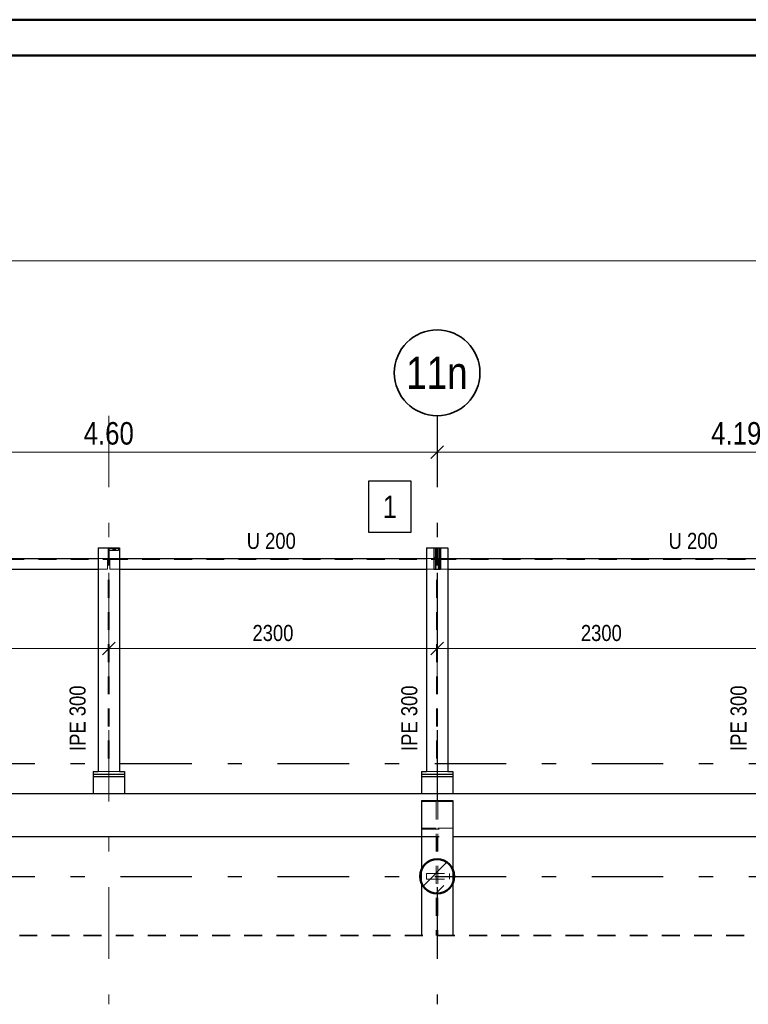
# Model space of a CAD drawing. Header units: millimetres. Extents: x 0 to 91, y -53.4 to 42.
# Tile 170 of 180: x 41.5 to 46.6, y 35.2 to 42. Entities that reach past the tile are written whole.
import ezdxf
from ezdxf.enums import TextEntityAlignment as Align

# ---------------------------------------------------------------- set-up
doc = ezdxf.new("R2010")
doc.units = ezdxf.units.MM
doc.linetypes.add('DASHDOTX2', pattern=[2, 1, -0.5, 0, -0.5])
doc.linetypes.add('HIDDEN', pattern=[0.375, 0.25, -0.125])
for name, color, linetype, lineweight in [('Achsen', 7, 'Continuous', 20), ('Schraffuren', 7, 'Continuous', 20), ('Text', 7, 'Continuous', 20)]:
    doc.layers.add(name, color=color, linetype=linetype, lineweight=lineweight)
doc.styles.add('Arial Narrow', font='ARIALN.TTF')
doc.dimstyles.new('Arch_Strakon_dimstyle', dxfattribs={"dimtxt": 1, "dimasz": 1, "dimexe": 1.25, "dimexo": 0.0625, "dimgap": 1, "dimtad": 0, "dimdec": 5, "dimzin": 12, "dimdsep": 46, "dimtxsty": 'Arial Narrow', "dimblk": 'Arrowhead_Tick', "dimsah": 1, "dimcen": 0, "dimse1": 1, "dimse2": 1, "dimclrd": 6, "dimclrt": 2, "dimazin": 0, "dimtfac": 1, "dimtdec": 4, "dimtmove": 0, "dimatfit": 3, "dimldrblk": 'NONE', "dimfxl": 1, "dimtvp": 1, "dimtolj": 1, "dimtzin": 0, "dimlwd": 13, "dimarcsym": 2})

# ---------------------------------------------------------------- blocks, each defined once
blk = doc.blocks.new('Arrowhead_Tick')
at = {"color": 0, "linetype": 'Continuous', "lineweight": -2}
for p, q in [((0, 20), (0, -10)), ((-1, 0), (0, 0)), ((10, 0), (0, 0))]:
    blk.add_line(p, q, dxfattribs=at)
at = {"color": 2, "linetype": 'Continuous', "lineweight": 35}
blk.add_line((4.42, 4.42), (-4.42, -4.42), dxfattribs=at)
blk = doc.blocks.new('*D28')
at = {"layer": 'Achsen', "color": 6, "linetype": 'Continuous', "lineweight": 13}
blk.add_line((39.8392, 39.0237), (44.4192, 39.0237), dxfattribs=at)
at = {"layer": 'Defpoints', "color": 0}
for p in [(39.8292, 39.2789), (44.4292, 39.2789), (44.4292, 39.0237)]:
    blk.add_point(p, dxfattribs=at)
at = {"layer": 'Achsen', "color": 6, "lineweight": 13, "xscale": 0.01, "yscale": 0.01, "zscale": 0.01}
blk.add_blockref('Arrowhead_Tick', (44.4292, 39.0237), dxfattribs=at)
at = {"layer": 'Achsen', "color": 6, "lineweight": 13, "xscale": 0.01, "yscale": 0.01, "zscale": 0.01, "rotation": 180}
blk.add_blockref('Arrowhead_Tick', (39.8292, 39.0237), dxfattribs=at)
at = {"layer": 'Achsen', "color": 2, "lineweight": -2, "insert": (42.1292, 39.1541), "char_height": 0.1575, "attachment_point": 5, "style": 'Arial Narrow'}
blk.add_mtext('\\A1;4.60', dxfattribs=at)
blk = doc.blocks.new('_None')
blk = doc.blocks.new('*D29')
at = {"layer": 'Achsen', "color": 6, "linetype": 'Continuous', "lineweight": 13}
blk.add_line((44.4392, 39.0237), (48.6092, 39.0237), dxfattribs=at)
at = {"layer": 'Defpoints', "color": 0}
for p in [(44.4292, 39.2789), (48.6192, 39.2789), (48.6192, 39.0237)]:
    blk.add_point(p, dxfattribs=at)
at = {"layer": 'Achsen', "color": 6, "lineweight": 13, "xscale": 0.01, "yscale": 0.01, "zscale": 0.01}
blk.add_blockref('Arrowhead_Tick', (48.6192, 39.0237), dxfattribs=at)
at = {"layer": 'Achsen', "color": 6, "lineweight": 13, "xscale": 0.01, "yscale": 0.01, "zscale": 0.01, "rotation": 180}
blk.add_blockref('Arrowhead_Tick', (44.4292, 39.0237), dxfattribs=at)
at = {"layer": 'Achsen', "color": 2, "lineweight": -2, "insert": (46.5242, 39.1541), "char_height": 0.1575, "attachment_point": 5, "style": 'Arial Narrow'}
blk.add_mtext('\\A1;4.19', dxfattribs=at)
blk = doc.blocks.new('*D47')
at = {"color": 6, "linetype": 'Continuous', "lineweight": 13}
blk.add_line((39.8392, 37.65), (42.1192, 37.65), dxfattribs=at)
at = {"layer": 'Defpoints', "color": 0}
for p in [(39.8292, 39.2789), (42.1292, 39.2789), (42.1292, 37.65)]:
    blk.add_point(p, dxfattribs=at)
at = {"color": 6, "lineweight": 13, "xscale": 0.01, "yscale": 0.01, "zscale": 0.01}
blk.add_blockref('Arrowhead_Tick', (42.1292, 37.65), dxfattribs=at)
at = {"color": 6, "lineweight": 13, "xscale": 0.01, "yscale": 0.01, "zscale": 0.01, "rotation": 180}
blk.add_blockref('Arrowhead_Tick', (39.8292, 37.65), dxfattribs=at)
at = {"color": 3, "lineweight": -2, "insert": (40.9792, 37.7574), "char_height": 0.1125, "attachment_point": 5, "style": 'Arial Narrow'}
blk.add_mtext('\\A1;2300', dxfattribs=at)
blk = doc.blocks.new('*D48')
at = {"color": 6, "linetype": 'Continuous', "lineweight": 13}
blk.add_line((42.1392, 37.65), (44.4192, 37.65), dxfattribs=at)
at = {"layer": 'Defpoints', "color": 0}
for p in [(42.1292, 39.2789), (44.4292, 39.2789), (44.4292, 37.65)]:
    blk.add_point(p, dxfattribs=at)
at = {"color": 6, "lineweight": 13, "xscale": 0.01, "yscale": 0.01, "zscale": 0.01}
blk.add_blockref('Arrowhead_Tick', (44.4292, 37.65), dxfattribs=at)
at = {"color": 6, "lineweight": 13, "xscale": 0.01, "yscale": 0.01, "zscale": 0.01, "rotation": 180}
blk.add_blockref('Arrowhead_Tick', (42.1292, 37.65), dxfattribs=at)
at = {"color": 3, "lineweight": -2, "insert": (43.2792, 37.7574), "char_height": 0.1125, "attachment_point": 5, "style": 'Arial Narrow'}
blk.add_mtext('\\A1;2300', dxfattribs=at)
blk = doc.blocks.new('*D49')
at = {"color": 6, "linetype": 'Continuous', "lineweight": 13}
blk.add_line((44.4392, 37.65), (46.7192, 37.65), dxfattribs=at)
at = {"layer": 'Defpoints', "color": 0}
for p in [(44.4292, 39.2789), (46.7292, 39.2789), (46.7292, 37.65)]:
    blk.add_point(p, dxfattribs=at)
at = {"color": 6, "lineweight": 13, "xscale": 0.01, "yscale": 0.01, "zscale": 0.01}
blk.add_blockref('Arrowhead_Tick', (46.7292, 37.65), dxfattribs=at)
at = {"color": 6, "lineweight": 13, "xscale": 0.01, "yscale": 0.01, "zscale": 0.01, "rotation": 180}
blk.add_blockref('Arrowhead_Tick', (44.4292, 37.65), dxfattribs=at)
at = {"color": 3, "lineweight": -2, "insert": (45.5792, 37.7574), "char_height": 0.1125, "attachment_point": 5, "style": 'Arial Narrow'}
blk.add_mtext('\\A1;2300', dxfattribs=at)

msp = doc.modelspace()

# ---------------------------------------------------------------- hatches: boundary and pattern name
at = {"layer": 'Schraffuren', "lineweight": 13, "true_color": 0x91ffff}
msp.add_hatch(color=131, dxfattribs=at).paths.add_polyline_path([(44.4420942, 38.3546901), (44.4420942, 38.2046901), (44.4170942, 38.2046901), (44.4170942, 38.3546901)])
at = {"layer": 'Schraffuren', "lineweight": 13}
h = msp.add_hatch(dxfattribs=at)
h.set_pattern_fill('bB', color=6, scale=0.01, angle=45, style=0, pattern_type=2)
h.set_pattern_definition([(45, (0, 0), (-0.14142136, 0.14142136), [0.15, -0.1]), (45, (-0.07071, 0.07071), (-0.14142136, 0.14142136), [])])
h.paths.add_polyline_path([(44.5492423, 36.0548367), (44.5492025, 36.0579264), (44.5490832, 36.0610141), (44.5488844, 36.0640977), (44.5486063, 36.0671752), (44.548249, 36.0702445), (44.5478129, 36.0733035), (44.5472981, 36.0763503), (44.546705, 36.0793829), (44.5460341, 36.0823992), (44.5452857, 36.0853972), (44.5444603, 36.0883749), (44.5435586, 36.0913304), (44.542581, 36.0942617), (44.5415283, 36.0971669), (44.5404012, 36.100044), (44.5392004, 36.1028911), (44.5379266, 36.1057064), (44.5365808, 36.1084879), (44.5351638, 36.1112339), (44.5336766, 36.1139424), (44.5321201, 36.1166118), (44.5304954, 36.1192402), (44.5288036, 36.1218259), (44.5270457, 36.1243672), (44.525223, 36.1268624), (44.5233367, 36.1293098), (44.521388, 36.1317078), (44.5193782, 36.1340549), (44.5173086, 36.1363495), (44.5151806, 36.13859), (44.5129956, 36.1407749), (44.5107551, 36.1429029), (44.5084606, 36.1449725), (44.5061135, 36.1469823), (44.5037155, 36.148931), (44.501268, 36.1508174), (44.4987729, 36.1526401), (44.4962316, 36.1543979), (44.4936459, 36.1560897), (44.4910175, 36.1577144), (44.4883481, 36.1592709), (44.4856395, 36.1607581), (44.4828936, 36.1621751), (44.4801121, 36.1635209), (44.4772968, 36.1647947), (44.4744497, 36.1659955), (44.4715726, 36.1671227), (44.4686674, 36.1681754), (44.4657361, 36.1691529), (44.4627806, 36.1700546), (44.4598029, 36.17088), (44.4568049, 36.1716284), (44.4537886, 36.1722993), (44.450756, 36.1728924), (44.4477092, 36.1734072), (44.4446501, 36.1738434), (44.4415808, 36.1742006), (44.4385034, 36.1744788), (44.4354198, 36.1746775), (44.4323321, 36.1747969), (44.4292423, 36.1748367), (44.4261526, 36.1747969), (44.4230649, 36.1746775), (44.4199813, 36.1744788), (44.4169038, 36.1742006), (44.4138345, 36.1738434), (44.4107755, 36.1734072), (44.4077286, 36.1728924), (44.4046961, 36.1722993), (44.4016798, 36.1716284), (44.3986818, 36.17088), (44.3957041, 36.1700546), (44.3927485, 36.1691529), (44.3898172, 36.1681754), (44.3869121, 36.1671227), (44.384035, 36.1659955), (44.3811879, 36.1647947), (44.3783726, 36.1635209), (44.3755911, 36.1621751), (44.3728451, 36.1607581), (44.3701366, 36.1592709), (44.3674672, 36.1577144), (44.3648388, 36.1560897), (44.3622531, 36.1543979), (44.3597118, 36.1526401), (44.3572166, 36.1508174), (44.3547692, 36.148931), (44.3523711, 36.1469823), (44.3500241, 36.1449725), (44.3477295, 36.1429029), (44.345489, 36.1407749), (44.3433041, 36.13859), (44.3411761, 36.1363495), (44.3391065, 36.1340549), (44.3370967, 36.1317078), (44.335148, 36.1293098), (44.3332616, 36.1268624), (44.3314389, 36.1243672), (44.3296811, 36.1218259), (44.3279893, 36.1192402), (44.3263646, 36.1166118), (44.3248081, 36.1139424), (44.3233209, 36.1112339), (44.3219039, 36.1084879), (44.3205581, 36.1057064), (44.3192843, 36.1028911), (44.3180835, 36.100044), (44.3169563, 36.0971669), (44.3159036, 36.0942617), (44.3149261, 36.0913304), (44.3140243, 36.0883749), (44.313199, 36.0853972), (44.3124506, 36.0823992), (44.3117796, 36.0793829), (44.3111866, 36.0763503), (44.3106718, 36.0733035), (44.3102356, 36.0702445), (44.3098783, 36.0671752), (44.3096002, 36.0640977), (44.3094014, 36.0610141), (44.3092821, 36.0579264), (44.3092423, 36.0548367), (44.3092821, 36.0517469), (44.3094014, 36.0486592), (44.3096002, 36.0455756), (44.3098783, 36.0424981), (44.3102356, 36.0394289), (44.3106718, 36.0363698), (44.3111866, 36.033323), (44.3117796, 36.0302904), (44.3124506, 36.0272741), (44.313199, 36.0242761), (44.3140243, 36.0212984), (44.3149261, 36.0183429), (44.3159036, 36.0154116), (44.3169563, 36.0125064), (44.3180835, 36.0096293), (44.3192843, 36.0067822), (44.3205581, 36.0039669), (44.3219039, 36.0011854), (44.3233209, 35.9984394), (44.3248081, 35.9957309), (44.3263646, 35.9930615), (44.3279893, 35.9904331), (44.3296811, 35.9878474), (44.3314389, 35.9853061), (44.3332616, 35.9828109), (44.335148, 35.9803635), (44.3370967, 35.9779655), (44.3391065, 35.9756184), (44.3411761, 35.9733239), (44.3433041, 35.9710834), (44.345489, 35.9688984), (44.3477295, 35.9667704), (44.3500241, 35.9647008), (44.3523711, 35.962691), (44.3547692, 35.9607423), (44.3572166, 35.9588559), (44.3597118, 35.9570333), (44.3622531, 35.9552754), (44.3648388, 35.9535836), (44.3674672, 35.9519589), (44.3701366, 35.9504024), (44.3728451, 35.9489152), (44.3755911, 35.9474982), (44.3783726, 35.9461524), (44.3811879, 35.9448786), (44.384035, 35.9436778), (44.3869121, 35.9425506), (44.3898172, 35.941498), (44.3927485, 35.9405204), (44.3957041, 35.9396187), (44.3986818, 35.9387933), (44.4016798, 35.9380449), (44.4046961, 35.937374), (44.4077286, 35.9367809), (44.4107755, 35.9362661), (44.4138345, 35.9358299), (44.4169038, 35.9354727), (44.4199813, 35.9351946), (44.4230649, 35.9349958), (44.4261526, 35.9348764), (44.4292423, 35.9348367), (44.4323321, 35.9348764), (44.4354198, 35.9349958), (44.4385034, 35.9351946), (44.4415808, 35.9354727), (44.4446501, 35.9358299), (44.4477092, 35.9362661), (44.450756, 35.9367809), (44.4537886, 35.937374), (44.4568049, 35.9380449), (44.4598029, 35.9387933), (44.4627806, 35.9396187), (44.4657361, 35.9405204), (44.4686674, 35.941498), (44.4715726, 35.9425506), (44.4744497, 35.9436778), (44.4772968, 35.9448786), (44.4801121, 35.9461524), (44.4828936, 35.9474982), (44.4856395, 35.9489152), (44.4883481, 35.9504024), (44.4910175, 35.9519589), (44.4936459, 35.9535836), (44.4962316, 35.9552754), (44.4987729, 35.9570333), (44.501268, 35.9588559), (44.5037155, 35.9607423), (44.5061135, 35.962691), (44.5084606, 35.9647008), (44.5107551, 35.9667704), (44.5129956, 35.9688984), (44.5151806, 35.9710834), (44.5173086, 35.9733239), (44.5193782, 35.9756184), (44.521388, 35.9779655), (44.5233367, 35.9803635), (44.525223, 35.9828109), (44.5270457, 35.9853061), (44.5288036, 35.9878474), (44.5304954, 35.9904331), (44.5321201, 35.9930615), (44.5336766, 35.9957309), (44.5351638, 35.9984394), (44.5365808, 36.0011854), (44.5379266, 36.0039669), (44.5392004, 36.0067822), (44.5404012, 36.0096293), (44.5415283, 36.0125064), (44.542581, 36.0154116), (44.5435586, 36.0183429), (44.5444603, 36.0212984), (44.5452857, 36.0242761), (44.5460341, 36.0272741), (44.546705, 36.0302904), (44.5472981, 36.033323), (44.5478129, 36.0363698), (44.548249, 36.0394289), (44.5486063, 36.0424981), (44.5488844, 36.0455756), (44.5490832, 36.0486592), (44.5492025, 36.0517469)])

# ---------------------------------------------------------------- linework, layer by layer
at = {"color": 4, "linetype": 'Continuous', "lineweight": 50}
for p, q in [((87.5, 42.05), (0, 42.05)), ((87.25, 41.8), (1, 41.8))]:
    msp.add_line(p, q, dxfattribs=at)
at = {"color": 6, "linetype": 'Continuous', "lineweight": 13}
msp.add_line((7.8257967, 40.3614784), (49.1695758, 40.3614784), dxfattribs=at)
at = {"color": 3, "linetype": 'Continuous', "lineweight": 25}
for p, q in [((44.2472463, 38.8200347), (43.9480213, 38.8200347)), ((43.9480213, 38.8200347), (43.9480213, 38.4625347)), ((44.2472463, 38.4625347), (44.2472463, 38.8200347)), ((43.9480213, 38.4625347), (44.2472463, 38.4625347)), ((42.0541423, 38.3546901), (42.2041423, 38.3546901)), ((42.0541423, 38.3546901), (42.0541423, 36.78984)), ((42.2041423, 38.3546901), (42.2041423, 36.78984)), ((44.3542423, 38.3546901), (44.4065942, 38.3546901)), ((44.3542423, 38.3546901), (44.3542423, 36.78984)), ((44.4065942, 38.3546901), (44.4165942, 38.3546901)), ((44.4065942, 38.3546901), (44.4065942, 38.2046901)), ((44.4165942, 38.3546901), (44.4170942, 38.3546901)), ((44.4165942, 38.3546901), (44.4165942, 38.2046901)), ((44.4420942, 38.3546901), (44.4425942, 38.3546901)), ((44.4425942, 38.3546901), (44.4525942, 38.3546901)), ((44.4425942, 38.3546901), (44.4425942, 38.2046901)), ((44.4525942, 38.3546901), (44.5042423, 38.3546901)), ((44.4525942, 38.3546901), (44.4525942, 38.2046901)), ((44.5042423, 38.3546901), (44.5042423, 36.78984)), ((39.9042423, 38.2796901), (42.0541423, 38.2796901)), ((42.2041423, 38.2796901), (44.3542423, 38.2796901)), ((44.5042423, 38.2796901), (46.6542423, 38.2796901)), ((39.9042423, 38.2046901), (42.0541423, 38.2046901)), ((42.2041423, 38.2046901), (44.3542423, 38.2046901)), ((44.4065942, 38.2046901), (44.4165942, 38.2046901)), ((44.4425942, 38.2046901), (44.4525942, 38.2046901)), ((44.5042423, 38.2046901), (46.6542423, 38.2046901)), ((42.0191104, 36.75484), (42.2390919, 36.75484)), ((42.0191423, 36.78984), (42.0541423, 36.78984)), ((42.0191423, 36.78984), (42.0191423, 36.76984)), ((42.0191423, 36.76984), (42.2391423, 36.76984)), ((42.0191423, 36.76984), (42.0191423, 36.75484)), ((42.0191423, 36.75484), (42.0191423, 36.6348367)), ((42.2041423, 36.78984), (42.2391423, 36.78984)), ((42.2391423, 36.78984), (42.2391423, 36.76984)), ((42.2391423, 36.76984), (42.2391423, 36.75484)), ((42.2391423, 36.75484), (42.2391423, 36.6348367)), ((44.3192104, 36.75484), (44.5391919, 36.75484)), ((44.3192423, 36.78984), (44.3542423, 36.78984)), ((44.3192423, 36.78984), (44.3192423, 36.76984)), ((44.3192423, 36.76984), (44.5392423, 36.76984)), ((44.3192423, 36.76984), (44.3192423, 36.75484)), ((44.3192423, 36.75484), (44.3192423, 36.6348367)), ((44.5042423, 36.78984), (44.5392423, 36.78984)), ((44.5392423, 36.78984), (44.5392423, 36.76984)), ((44.5392423, 36.76984), (44.5392423, 36.75484)), ((44.5392423, 36.75484), (44.5392423, 36.6348367)), ((7.4587875, 36.6348367), (49.1995346, 36.6348367)), ((44.3187883, 36.5848367), (44.5387883, 36.5848367)), ((44.3187883, 36.5848367), (44.3187883, 36.1015285)), ((44.5387883, 36.5848367), (44.5387883, 36.1032275)), ((39.9387883, 36.3348779), (44.3187883, 36.3348779)), ((44.5387883, 36.3348779), (48.8995346, 36.3348779)), ((44.3187883, 36.0081448), (44.3187883, 35.6411873)), ((44.5387883, 36.0064458), (44.5387883, 35.6411873))]:
    msp.add_line(p, q, dxfattribs=at)
at = {"color": 6, "linetype": 'HIDDEN', "lineweight": 13, "ltscale": 0.5}
for p, q in [((42.1255923, 38.3546901), (42.1255923, 36.78984)), ((42.1326923, 38.3546901), (42.1326923, 36.78984)), ((42.1326923, 38.3461901), (42.1964423, 38.3461901)), ((42.1326923, 38.3361901), (42.1964423, 38.3361901)), ((42.1569423, 38.3461901), (42.1569423, 38.3361901)), ((42.1634423, 38.3461901), (42.1634423, 38.3361901)), ((42.1694423, 38.3461901), (42.1694423, 38.3361901)), ((42.1759423, 38.3461901), (42.1759423, 38.3361901)), ((42.1964423, 38.3461901), (42.1964423, 38.3361901)), ((44.4256923, 38.3546901), (44.4256923, 36.78984)), ((44.4327923, 38.3546901), (44.4327923, 36.78984)), ((39.8377923, 38.2711901), (42.1205923, 38.2711901)), ((42.0541423, 38.2796901), (42.1205923, 38.2796901)), ((42.1205923, 38.2796901), (42.1205923, 38.2046901)), ((42.1376923, 38.2796901), (42.2041423, 38.2796901)), ((42.1376923, 38.2796901), (42.1376923, 38.2046901)), ((42.1376923, 38.2711901), (44.4206923, 38.2711901)), ((44.3542423, 38.2796901), (44.4206923, 38.2796901)), ((44.4065942, 38.2861901), (44.4165942, 38.2861901)), ((44.4065942, 38.2731901), (44.4165942, 38.2731901)), ((44.4206923, 38.2796901), (44.4206923, 38.2046901)), ((44.4377923, 38.2796901), (44.5042423, 38.2796901)), ((44.4377923, 38.2796901), (44.4377923, 38.2046901)), ((44.4377923, 38.2711901), (46.7206923, 38.2711901)), ((44.4425942, 38.2861901), (44.4525942, 38.2861901)), ((44.4425942, 38.2731901), (44.4525942, 38.2731901)), ((42.0541423, 38.2046901), (42.1205923, 38.2046901)), ((42.1376923, 38.2046901), (42.2041423, 38.2046901)), ((44.3542423, 38.2046901), (44.4065942, 38.2046901)), ((44.4165942, 38.2046901), (44.4170942, 38.2046901)), ((44.4420942, 38.2046901), (44.4425942, 38.2046901)), ((44.4525942, 38.2046901), (44.5042423, 38.2046901)), ((42.0541423, 36.78984), (42.1255923, 36.78984)), ((42.1326923, 36.78984), (42.2041423, 36.78984)), ((44.3542423, 36.78984), (44.4256923, 36.78984)), ((44.4327923, 36.78984), (44.5042423, 36.78984)), ((44.3187883, 36.5785034), (44.4227883, 36.5785034)), ((44.4227883, 36.5785034), (44.4227883, 35.6411873)), ((44.4347883, 36.5785034), (44.5387883, 36.5785034)), ((44.4347883, 36.5785034), (44.4347883, 35.6411873)), ((44.3187883, 36.3911732), (44.4227883, 36.3911732)), ((44.3187883, 36.38484), (44.5387883, 36.38484)), ((44.4347883, 36.3911732), (44.5387883, 36.3911732)), ((44.3187883, 36.1015285), (44.3187883, 36.0081448)), ((44.3556809, 36.0750157), (44.5156809, 36.0750165)), ((44.3556809, 36.0748367), (44.3556809, 36.0348367)), ((44.5156809, 36.0748367), (44.5156809, 36.0348367)), ((44.5387883, 36.1032275), (44.5387883, 36.0064458)), ((44.3556809, 36.0348367), (44.5156809, 36.0348367))]:
    msp.add_line(p, q, dxfattribs=at)
at = {"color": 3, "linetype": 'HIDDEN', "lineweight": 25, "ltscale": 0.5}
msp.add_line((44.3187883, 36.3348779), (44.5387883, 36.3348779), dxfattribs=at)
at = {"color": 2, "linetype": 'HIDDEN', "lineweight": 35, "ltscale": 0.5}
msp.add_line((8.2034171, 35.6411873), (49.4495346, 35.6411873), dxfattribs=at)
at = {"color": 4, "linetype": 'Continuous', "lineweight": 50}
msp.add_circle((44.4292423, 36.0548367), 0.12, dxfattribs=at)
at = {"layer": 'Achsen', "color": 9, "linetype": 'DASHDOTX2', "lineweight": 0, "ltscale": 0.5}
msp.add_line((42.1291848, 39.278909), (42.1291848, 35.159516), dxfattribs=at)
at = {"layer": 'Achsen', "color": 3, "linetype": 'DASHDOTX2', "lineweight": 25, "ltscale": 0.5}
for p, q in [((44.4291848, 39.278909), (44.4291848, 35.159516)), ((4.8121848, 38.2797364), (50.98708, 38.2797364)), ((4.8121848, 36.8447364), (50.98708, 36.8447364)), ((4.8121848, 36.0547364), (50.98708, 36.0547364))]:
    msp.add_line(p, q, dxfattribs=at)
at = {"layer": 'Achsen', "color": 2, "linetype": 'Continuous', "lineweight": 35}
msp.add_circle((44.4291848, 39.578909), 0.3, dxfattribs=at)
at = {"layer": 'Text', "color": 3, "linetype": 'Continuous', "lineweight": 25}
for p, q in [((44.4170942, 38.3546901), (44.4420942, 38.3546901)), ((44.4170942, 38.3546901), (44.4170942, 38.2046901)), ((44.4420942, 38.3546901), (44.4420942, 38.2046901)), ((44.4170942, 38.2046901), (44.4420942, 38.2046901))]:
    msp.add_line(p, q, dxfattribs=at)

# ---------------------------------------------------------------- texts
at = {"color": 2, "lineweight": 35, "style": 'Arial Narrow'}
msp.add_text('1', height=0.1575, dxfattribs=at).set_placement((44.0480213, 38.5625347))
at = {"layer": 'Achsen', "color": 4, "lineweight": 50, "style": 'Arial Narrow'}
msp.add_text('11n', height=0.225, dxfattribs=at).set_placement((44.4275848, 39.578909), align=Align.MIDDLE_CENTER)
at = {"layer": 'Text', "color": 3, "lineweight": 25, "style": 'Arial Narrow'}
for p in [(43.0954842, 38.3464368), (46.0503424, 38.3464368)]:
    msp.add_text('U 200', height=0.1125, dxfattribs=at).set_placement(p)
for p in [(41.9670265, 36.9321524), (44.2902889, 36.9321524), (46.5960831, 36.9321524)]:
    msp.add_text('IPE 300', height=0.1125, rotation=90, dxfattribs=at).set_placement(p)

# ---------------------------------------------------------------- dimensions: what is measured, and where the dimension line sits
at = {"lineweight": -2}
for base, p1, p2, picture, middle in [((42.1291848, 37.65), (39.8291848, 39.278909), (42.1291848, 39.278909), '*D47', (40.9791848, 37.65)), ((44.4291848, 37.65), (42.1291848, 39.278909), (44.4291848, 39.278909), '*D48', (43.2791848, 37.65)), ((46.7291848, 37.65), (44.4291848, 39.278909), (46.7291848, 39.278909), '*D49', (45.5791848, 37.65))]:
    dim = msp.add_linear_dim(base=base, p1=p1, p2=p2, text='2300', dimstyle='Arch_Strakon_dimstyle', override={"dimscale": 0.01, "dimtxt": 11.25, "dimasz": 1, "dimgap": 5, "dimtad": 1, "dimjust": 0, "dimtih": 0, "dimtoh": 0, "dimdec": 3, "dimdsep": 46, "dimtxsty": 'Arial Narrow', "dimclrd": 6, "dimclrt": 3, "dimtix": 1, "dimtofl": 255, "dimtmove": 0, "dimatfit": 2, "dimfxl": 0, "dimfxlon": 0, "dimtvp": 44.444444, "dimlwd": 13}, dxfattribs=at)
    dim.commit()
    dim.dimension.update_dxf_attribs({"geometry": picture, "text_midpoint": middle, "dimtype": 160})
at = {"layer": 'Achsen', "lineweight": -2}
for base, p1, p2, text, picture, middle in [((44.4291848, 39.0236797), (39.8291848, 39.278909), (44.4291848, 39.278909), '4.60', '*D28', (42.1291848, 39.0236797)), ((48.6191848, 39.0236797), (44.4291848, 39.278909), (48.6191848, 39.278909), '4.19', '*D29', (46.5241848, 39.0236797))]:
    dim = msp.add_linear_dim(base=base, p1=p1, p2=p2, text=text, dimstyle='Arch_Strakon_dimstyle', override={"dimscale": 0.01, "dimtxt": 15.75, "dimasz": 1, "dimgap": 5, "dimtad": 1, "dimjust": 0, "dimtih": 0, "dimtoh": 0, "dimdec": 4, "dimdsep": 46, "dimtxsty": 'Arial Narrow', "dimclrd": 6, "dimclrt": 2, "dimtix": 1, "dimtofl": 255, "dimtmove": 0, "dimatfit": 2, "dimfxl": 0, "dimfxlon": 0, "dimtvp": 31.746032, "dimlwd": 13}, dxfattribs=at)
    dim.commit()
    dim.dimension.update_dxf_attribs({"geometry": picture, "text_midpoint": middle, "dimtype": 160})

doc.saveas('drawing.dxf')
